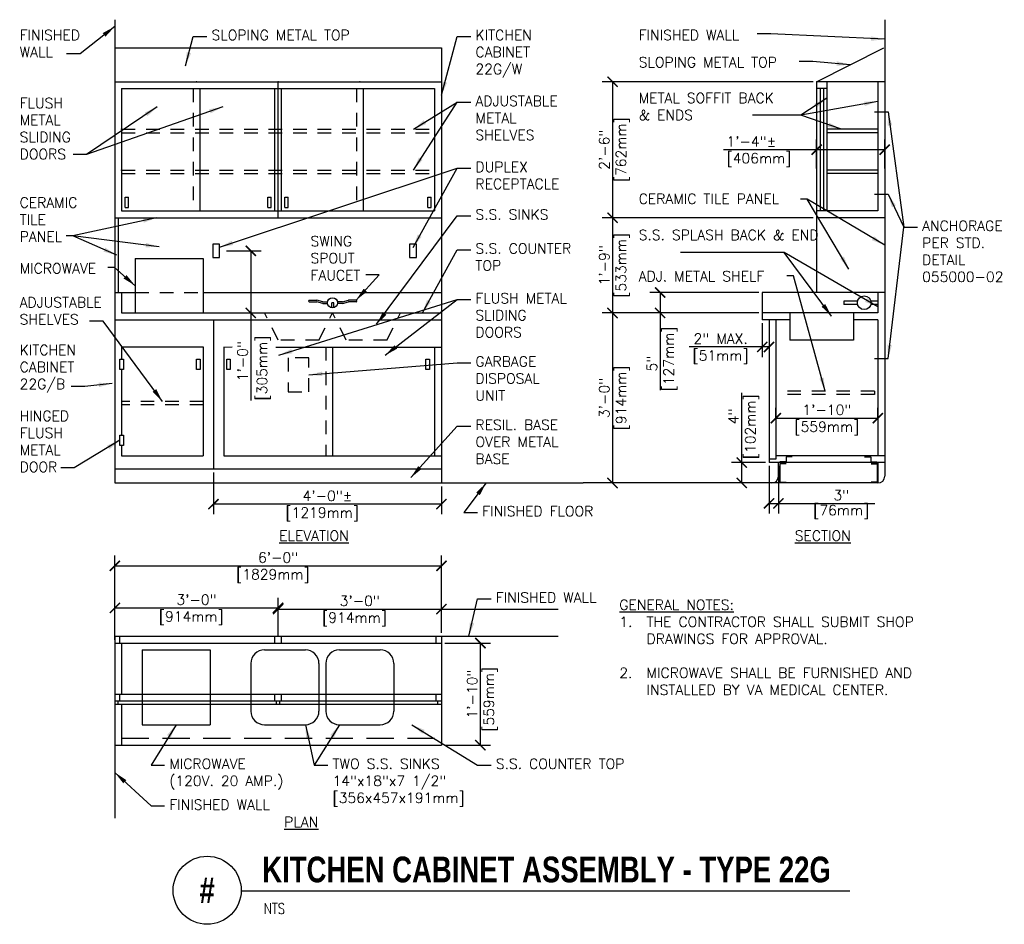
# Model space of a CAD drawing. Header units: inches. Extents: x 1.09 to 10.14, y 0.19 to 8.5.
import ezdxf
from ezdxf.enums import TextEntityAlignment as Align

# ---------------------------------------------------------------- set-up
doc = ezdxf.new("R2010")
doc.units = ezdxf.units.IN
doc.header["$MEASUREMENT"] = 0
doc.header["$PDSIZE"] = -1
doc.linetypes.add('DASHED2', pattern=[0.375, 0.25, -0.125])
doc.linetypes.add('HIDDEN2', pattern=[0.1875, 0.125, -0.0625])
doc.layers.get('Defpoints').update_dxf_attribs({"color": 2})
for name, color, linetype in [('A-DETL-DIMS', 2, 'Continuous'), ('A-DETL-HEVY', 5, 'Continuous'), ('A-DETL-MEDM', 4, 'Continuous'), ('A-DETL-TEXT', 2, 'Continuous'), ('A-DETL-THIN', 2, 'Continuous')]:
    doc.layers.add(name, color=color, linetype=linetype)
doc.styles.add('BOLD', font='bold.shx', dxfattribs={"width": 0.9})
doc.styles.add('Romans', font='romans.shx')
doc.dimstyles.new('VA-Dims', dxfattribs={"dimtxt": 0.09375, "dimasz": 0.09375, "dimexe": 0.09375, "dimexo": 0.03125, "dimgap": 0.02, "dimtad": 1, "dimdec": 5, "dimzin": 0, "dimdsep": 46, "dimlunit": 4, "dimtxsty": 'Romans', "dimblk": 'ARCHTICK', "dimcen": 0.09375, "dimclrd": 256, "dimclre": 256, "dimclrt": 256, "dimadec": 0, "dimazin": 0, "dimtfac": 1, "dimtdec": 5, "dimtofl": 0, "dimtmove": 0, "dimatfit": 3, "dimfxl": 0, "dimfrac": 2, "dimtolj": 1, "dimtzin": 0, "dimlwd": -1, "dimlwe": -1, "dimarcsym": 0})
doc.dimstyles.new('VA-Lead', dxfattribs={"dimtxt": 0.09375, "dimasz": 0.125, "dimexe": 0.125, "dimexo": 0.03125, "dimgap": 0.02, "dimtad": 1, "dimdec": 5, "dimzin": 0, "dimdsep": 46, "dimlunit": 4, "dimtxsty": 'Romans', "dimcen": 0.125, "dimclrd": 256, "dimclre": 256, "dimclrt": 256, "dimadec": 0, "dimazin": 0, "dimtfac": 1, "dimtdec": 5, "dimtofl": 0, "dimtmove": 0, "dimatfit": 3, "dimfxl": 0, "dimfrac": 2, "dimtolj": 1, "dimtzin": 0, "dimlwd": -1, "dimlwe": -1, "dimarcsym": 0})

# ---------------------------------------------------------------- blocks, each defined once
blk = doc.blocks.new('_ArchTick')
at = {"color": 0, "linetype": 'ByBlock', "const_width": 0.15}
blk.add_lwpolyline([(-0.5, -0.5), (0.5, 0.5)], dxfattribs=at)
blk = doc.blocks.new('*D2')
at = {"layer": 'A-DETL-DIMS'}
for p, q in [((8.3839, 7.9302), (6.4464, 7.9302)), ((6.5402, 7.9302), (6.5402, 6.6802)), ((8.3839, 6.6802), (6.4464, 6.6802))]:
    blk.add_line(p, q, dxfattribs=at)
at = {"layer": 'Defpoints', "color": 0}
for p in [(8.4152, 7.9302), (6.5402, 6.6802), (8.4152, 6.6802)]:
    blk.add_point(p, dxfattribs=at)
at = {"layer": 'A-DETL-DIMS', "xscale": 0.09375, "yscale": 0.09375, "zscale": 0.09375}
for p, rotation in [((6.5402, 7.9302), 90), ((6.5402, 6.6802), 270)]:
    blk.add_blockref('_ArchTick', p, dxfattribs=dict(at, rotation=rotation))
at = {"layer": 'A-DETL-DIMS', "insert": (6.4644, 7.3052), "char_height": 0.09375, "attachment_point": 5, "rotation": 90, "style": 'Romans'}
blk.add_mtext('\\A1;2\'-6"', dxfattribs=at)
blk = doc.blocks.new('*D3')
at = {"layer": 'A-DETL-DIMS'}
for p, q in [((8.3839, 6.6802), (6.4464, 6.6802)), ((6.5402, 6.6802), (6.5402, 5.8052)), ((7.8839, 5.8052), (6.4464, 5.8052))]:
    blk.add_line(p, q, dxfattribs=at)
at = {"layer": 'Defpoints', "color": 0}
for p in [(8.4152, 6.6802), (6.5402, 5.8052), (7.9152, 5.8052)]:
    blk.add_point(p, dxfattribs=at)
at = {"layer": 'A-DETL-DIMS', "xscale": 0.09375, "yscale": 0.09375, "zscale": 0.09375}
for p, rotation in [((6.5402, 6.6802), 90), ((6.5402, 5.8052), 270)]:
    blk.add_blockref('_ArchTick', p, dxfattribs=dict(at, rotation=rotation))
at = {"layer": 'A-DETL-DIMS', "insert": (6.4644, 6.2427), "char_height": 0.09375, "attachment_point": 5, "rotation": 90, "style": 'Romans'}
blk.add_mtext('\\A1;1\'-9"', dxfattribs=at)
blk = doc.blocks.new('*D4')
at = {"layer": 'A-DETL-DIMS'}
for p, q in [((7.8839, 5.8052), (6.4464, 5.8052)), ((6.5402, 5.8052), (6.5402, 4.2427)), ((7.6027, 4.2427), (6.4464, 4.2427))]:
    blk.add_line(p, q, dxfattribs=at)
at = {"layer": 'Defpoints', "color": 0}
for p in [(7.9152, 5.8052), (6.5402, 4.2427), (7.6339, 4.2427)]:
    blk.add_point(p, dxfattribs=at)
at = {"layer": 'A-DETL-DIMS', "xscale": 0.09375, "yscale": 0.09375, "zscale": 0.09375}
for p, rotation in [((6.5402, 5.8052), 90), ((6.5402, 4.2427), 270)]:
    blk.add_blockref('_ArchTick', p, dxfattribs=dict(at, rotation=rotation))
at = {"layer": 'A-DETL-DIMS', "insert": (6.4644, 5.024), "char_height": 0.09375, "attachment_point": 5, "rotation": 90, "style": 'Romans'}
blk.add_mtext('\\A1;3\'-0"', dxfattribs=at)
blk = doc.blocks.new('*D5')
at = {"layer": 'A-DETL-DIMS'}
for p, q in [((7.8839, 5.9927), (6.8839, 5.9927)), ((6.9777, 5.9927), (6.9777, 5.8052)), ((7.8214, 5.8052), (6.8839, 5.8052)), ((6.9777, 5.8052), (6.9777, 5.0971))]:
    blk.add_line(p, q, dxfattribs=at)
at = {"layer": 'Defpoints', "color": 0}
for p in [(7.9152, 5.9927), (6.9777, 5.8052), (7.8527, 5.8052)]:
    blk.add_point(p, dxfattribs=at)
at = {"layer": 'A-DETL-DIMS', "xscale": 0.09375, "yscale": 0.09375, "zscale": 0.09375}
for p, rotation in [((6.9777, 5.9927), 90), ((6.9777, 5.8052), 270)]:
    blk.add_blockref('_ArchTick', p, dxfattribs=dict(at, rotation=rotation))
at = {"layer": 'A-DETL-DIMS', "insert": (6.9019, 5.2755), "char_height": 0.09375, "attachment_point": 5, "rotation": 90, "style": 'Romans'}
blk.add_mtext('\\A1;  5"  ', dxfattribs=at)
blk = doc.blocks.new('*D6')
at = {"layer": 'A-DETL-DIMS'}
for p, q in [((8.0402, 4.845), (8.0402, 4.9323)), ((8.9777, 4.845), (8.9777, 4.9323)), ((8.0402, 4.8385), (8.9777, 4.8385))]:
    blk.add_line(p, q, dxfattribs=at)
at = {"layer": 'Defpoints', "color": 0}
for p in [(8.0402, 4.8137), (8.9777, 4.8385), (8.9777, 4.8137)]:
    blk.add_point(p, dxfattribs=at)
at = {"layer": 'A-DETL-DIMS', "xscale": 0.09375, "yscale": 0.09375, "zscale": 0.09375, "rotation": 180}
blk.add_blockref('_ArchTick', (8.0402, 4.8385), dxfattribs=at)
at = {"layer": 'A-DETL-DIMS', "xscale": 0.09375, "yscale": 0.09375, "zscale": 0.09375}
blk.add_blockref('_ArchTick', (8.9777, 4.8385), dxfattribs=at)
at = {"layer": 'A-DETL-DIMS', "insert": (8.5089, 4.9144), "char_height": 0.09375, "attachment_point": 5, "style": 'Romans'}
blk.add_mtext('\\A1;1\'-10"', dxfattribs=at)
blk = doc.blocks.new('*D7')
at = {"layer": 'A-DETL-DIMS'}
for p, q in [((7.9152, 5.7115), (7.9152, 5.399)), ((7.9777, 5.7115), (7.9777, 5.399)), ((7.9152, 5.4927), (7.2457, 5.4927)), ((7.9777, 5.4927), (7.9152, 5.4927))]:
    blk.add_line(p, q, dxfattribs=at)
at = {"layer": 'Defpoints', "color": 0}
for p in [(7.9152, 5.7427), (7.9777, 5.7427), (7.9777, 5.4927)]:
    blk.add_point(p, dxfattribs=at)
at = {"layer": 'A-DETL-DIMS', "xscale": 0.09375, "yscale": 0.09375, "zscale": 0.09375, "rotation": 180}
blk.add_blockref('_ArchTick', (7.9152, 5.4927), dxfattribs=at)
at = {"layer": 'A-DETL-DIMS', "xscale": 0.09375, "yscale": 0.09375, "zscale": 0.09375}
blk.add_blockref('_ArchTick', (7.9777, 5.4927), dxfattribs=at)
at = {"layer": 'A-DETL-DIMS', "insert": (7.5336, 5.5685), "char_height": 0.09375, "attachment_point": 5, "style": 'Romans'}
blk.add_mtext('\\A1;2" MAX.', dxfattribs=at)
blk = doc.blocks.new('*D8')
at = {"layer": 'A-DETL-DIMS'}
for p, q in [((7.7277, 4.4302), (7.7277, 4.939)), ((7.9464, 4.4302), (7.6339, 4.4302)), ((7.7277, 4.2427), (7.7277, 4.4302)), ((7.9711, 4.2427), (7.6339, 4.2427))]:
    blk.add_line(p, q, dxfattribs=at)
at = {"layer": 'Defpoints', "color": 0}
for p in [(7.7277, 4.4302), (7.9777, 4.4302), (8.0024, 4.2427)]:
    blk.add_point(p, dxfattribs=at)
at = {"layer": 'A-DETL-DIMS', "xscale": 0.09375, "yscale": 0.09375, "zscale": 0.09375}
for p, rotation in [((7.7277, 4.4302), 90), ((7.7277, 4.2427), 270)]:
    blk.add_blockref('_ArchTick', p, dxfattribs=dict(at, rotation=rotation))
at = {"layer": 'A-DETL-DIMS', "insert": (7.6519, 4.8542), "char_height": 0.09375, "attachment_point": 5, "rotation": 90, "style": 'Romans'}
blk.add_mtext('\\A1;4"', dxfattribs=at)
blk = doc.blocks.new('*D9')
at = {"layer": 'A-DETL-DIMS'}
for p, q in [((7.9777, 4.399), (7.9777, 3.9615)), ((8.0649, 4.399), (8.0649, 3.9615)), ((7.9777, 4.0552), (8.0649, 4.0552)), ((8.0649, 4.0552), (8.7258, 4.0552))]:
    blk.add_line(p, q, dxfattribs=at)
at = {"layer": 'Defpoints', "color": 0}
for p in [(7.9777, 4.4302), (8.0649, 4.4302), (8.0649, 4.0552)]:
    blk.add_point(p, dxfattribs=at)
at = {"layer": 'A-DETL-DIMS', "xscale": 0.09375, "yscale": 0.09375, "zscale": 0.09375, "rotation": 180}
blk.add_blockref('_ArchTick', (7.9777, 4.0552), dxfattribs=at)
at = {"layer": 'A-DETL-DIMS', "xscale": 0.09375, "yscale": 0.09375, "zscale": 0.09375}
blk.add_blockref('_ArchTick', (8.0649, 4.0552), dxfattribs=at)
at = {"layer": 'A-DETL-DIMS', "insert": (8.6411, 4.131), "char_height": 0.09375, "attachment_point": 5, "style": 'Romans'}
blk.add_mtext('\\A1;3"', dxfattribs=at)
blk = doc.blocks.new('*D10')
at = {"layer": 'A-DETL-DIMS'}
for p, q in [((8.4152, 7.1338), (8.4152, 7.3989)), ((9.0402, 7.1338), (9.0402, 7.3989)), ((8.4152, 7.3052), (7.5592, 7.3052)), ((9.0402, 7.3052), (8.4152, 7.3052))]:
    blk.add_line(p, q, dxfattribs=at)
at = {"layer": 'Defpoints', "color": 0}
for p in [(9.0402, 7.3052), (8.4152, 7.1026), (9.0402, 7.1026)]:
    blk.add_point(p, dxfattribs=at)
at = {"layer": 'A-DETL-DIMS', "xscale": 0.09375, "yscale": 0.09375, "zscale": 0.09375, "rotation": 180}
blk.add_blockref('_ArchTick', (8.4152, 7.3052), dxfattribs=at)
at = {"layer": 'A-DETL-DIMS', "xscale": 0.09375, "yscale": 0.09375, "zscale": 0.09375}
blk.add_blockref('_ArchTick', (9.0402, 7.3052), dxfattribs=at)
at = {"layer": 'A-DETL-DIMS', "insert": (7.8158, 7.381), "char_height": 0.09375, "attachment_point": 5, "style": 'Romans'}
blk.add_mtext('\\A1;1\'-4"±', dxfattribs=at)
blk = doc.blocks.new('*D11')
at = {"layer": 'A-DETL-DIMS'}
for p, q in [((4.9996, 2.7715), (5.4199, 2.7715)), ((5.3261, 1.834), (5.3261, 2.7715)), ((4.9996, 1.834), (5.4199, 1.834))]:
    blk.add_line(p, q, dxfattribs=at)
at = {"layer": 'Defpoints', "color": 0}
for p in [(4.9683, 2.7715), (5.3261, 2.7715), (4.9683, 1.834)]:
    blk.add_point(p, dxfattribs=at)
at = {"layer": 'A-DETL-DIMS', "xscale": 0.09375, "yscale": 0.09375, "zscale": 0.09375}
for p, rotation in [((5.3261, 2.7715), 90), ((5.3261, 1.834), 270)]:
    blk.add_blockref('_ArchTick', p, dxfattribs=dict(at, rotation=rotation))
at = {"layer": 'A-DETL-DIMS', "insert": (5.2503, 2.3027), "char_height": 0.09375, "attachment_point": 5, "rotation": 90, "style": 'Romans'}
blk.add_mtext('\\A1;1\'-10"', dxfattribs=at)
blk = doc.blocks.new('*D12')
at = {"layer": 'A-DETL-DIMS'}
for p, q in [((1.9683, 2.8027), (1.9683, 3.1883)), ((3.4683, 2.8652), (3.4683, 3.1883)), ((1.9683, 3.0945), (3.4683, 3.0945))]:
    blk.add_line(p, q, dxfattribs=at)
at = {"layer": 'Defpoints', "color": 0}
for p in [(3.4683, 3.0945), (3.4683, 2.834), (1.9683, 2.7715)]:
    blk.add_point(p, dxfattribs=at)
at = {"layer": 'A-DETL-DIMS', "xscale": 0.09375, "yscale": 0.09375, "zscale": 0.09375, "rotation": 180}
blk.add_blockref('_ArchTick', (1.9683, 3.0945), dxfattribs=at)
at = {"layer": 'A-DETL-DIMS', "xscale": 0.09375, "yscale": 0.09375, "zscale": 0.09375}
blk.add_blockref('_ArchTick', (3.4683, 3.0945), dxfattribs=at)
at = {"layer": 'A-DETL-DIMS', "insert": (2.7183, 3.1703), "char_height": 0.09375, "attachment_point": 5, "style": 'Romans'}
blk.add_mtext('\\A1;3\'-0"  ', dxfattribs=at)
blk = doc.blocks.new('*D13')
at = {"layer": 'A-DETL-DIMS'}
for p, q in [((3.4683, 2.8652), (3.4683, 3.1777)), ((4.9683, 2.8652), (4.9683, 3.1777)), ((3.4683, 3.084), (4.9683, 3.084))]:
    blk.add_line(p, q, dxfattribs=at)
at = {"layer": 'Defpoints', "color": 0}
for p in [(4.9683, 3.084), (3.4683, 2.834), (4.9683, 2.834)]:
    blk.add_point(p, dxfattribs=at)
at = {"layer": 'A-DETL-DIMS', "xscale": 0.09375, "yscale": 0.09375, "zscale": 0.09375, "rotation": 180}
blk.add_blockref('_ArchTick', (3.4683, 3.084), dxfattribs=at)
at = {"layer": 'A-DETL-DIMS', "xscale": 0.09375, "yscale": 0.09375, "zscale": 0.09375}
blk.add_blockref('_ArchTick', (4.9683, 3.084), dxfattribs=at)
at = {"layer": 'A-DETL-DIMS', "insert": (4.2183, 3.1598), "char_height": 0.09375, "attachment_point": 5, "style": 'Romans'}
blk.add_mtext('\\A1;3\'-0" ', dxfattribs=at)
blk = doc.blocks.new('*D14')
at = {"layer": 'A-DETL-DIMS'}
for p, q in [((1.9683, 2.8652), (1.9683, 3.5751)), ((4.9683, 2.8652), (4.9683, 3.5751)), ((1.9683, 3.4814), (4.9683, 3.4814))]:
    blk.add_line(p, q, dxfattribs=at)
at = {"layer": 'Defpoints', "color": 0}
for p in [(4.9683, 3.4814), (1.9683, 2.834), (4.9683, 2.834)]:
    blk.add_point(p, dxfattribs=at)
at = {"layer": 'A-DETL-DIMS', "xscale": 0.09375, "yscale": 0.09375, "zscale": 0.09375, "rotation": 180}
blk.add_blockref('_ArchTick', (1.9683, 3.4814), dxfattribs=at)
at = {"layer": 'A-DETL-DIMS', "xscale": 0.09375, "yscale": 0.09375, "zscale": 0.09375}
blk.add_blockref('_ArchTick', (4.9683, 3.4814), dxfattribs=at)
at = {"layer": 'A-DETL-DIMS', "insert": (3.4683, 3.5572), "char_height": 0.09375, "attachment_point": 5, "style": 'Romans'}
blk.add_mtext('\\A1;6\'-0"  ', dxfattribs=at)
blk = doc.blocks.new('*D15')
at = {"layer": 'A-DETL-DIMS'}
for p, q in [((2.8746, 4.3405), (2.8746, 3.9551)), ((4.9683, 4.2115), (4.9683, 3.9551)), ((4.9683, 4.0489), (2.8746, 4.0489))]:
    blk.add_line(p, q, dxfattribs=at)
at = {"layer": 'Defpoints', "color": 0}
for p in [(2.8746, 4.3717), (4.9683, 4.2427), (2.8746, 4.0489)]:
    blk.add_point(p, dxfattribs=at)
at = {"layer": 'A-DETL-DIMS', "xscale": 0.09375, "yscale": 0.09375, "zscale": 0.09375, "rotation": 180}
blk.add_blockref('_ArchTick', (2.8746, 4.0489), dxfattribs=at)
at = {"layer": 'A-DETL-DIMS', "xscale": 0.09375, "yscale": 0.09375, "zscale": 0.09375}
blk.add_blockref('_ArchTick', (4.9683, 4.0489), dxfattribs=at)
at = {"layer": 'A-DETL-DIMS', "insert": (3.9214, 4.1247), "char_height": 0.09375, "attachment_point": 5, "style": 'Romans'}
blk.add_mtext('\\A1;4\'-0"±', dxfattribs=at)
blk = doc.blocks.new('*D16')
at = {"layer": 'A-DETL-DIMS'}
for p, q in [((2.9936, 6.3759), (3.3112, 6.3759)), ((3.2175, 6.3759), (3.2175, 5.8054)), ((3.1287, 5.8054), (3.3112, 5.8054)), ((3.2175, 5.8054), (3.2175, 5.0013))]:
    blk.add_line(p, q, dxfattribs=at)
at = {"layer": 'Defpoints', "color": 0}
for p in [(2.9623, 6.3759), (3.2175, 6.3759), (3.0974, 5.8054)]:
    blk.add_point(p, dxfattribs=at)
at = {"layer": 'A-DETL-DIMS', "xscale": 0.09375, "yscale": 0.09375, "zscale": 0.09375}
for p, rotation in [((3.2175, 6.3759), 90), ((3.2175, 5.8054), 270)]:
    blk.add_blockref('_ArchTick', p, dxfattribs=dict(at, rotation=rotation))
at = {"layer": 'A-DETL-DIMS', "insert": (3.1417, 5.2981), "char_height": 0.09375, "attachment_point": 5, "rotation": 90, "style": 'Romans'}
blk.add_mtext('\\A1;  1\'-0"', dxfattribs=at)

msp = doc.modelspace()

# ---------------------------------------------------------------- linework, layer by layer
at = {"layer": 'A-DETL-DIMS'}
for p, q in [((7.727679, 4.938982), (7.727679, 5.071624)), ((8.725844, 4.055232), (8.94829, 4.055232))]:
    msp.add_line(p, q, dxfattribs=at)
at = {"layer": 'A-DETL-HEVY'}
for points in [[(8.134427, 4.41919), (8.078177, 4.41919), (8.078177, 4.25044), (8.134427, 4.25044)], [(8.915128, 4.41987), (8.971378, 4.41987), (8.971378, 4.25112), (8.915128, 4.25112)]]:
    msp.add_lwpolyline(points, dxfattribs=at)
at = {"layer": 'A-DETL-MEDM'}
for p, q in [((1.968305, 8.5), (1.968305, 4.242732)), ((9.040179, 8.5), (9.040179, 4.305232)), ((1.968305, 8.242732), (4.968305, 8.242732)), ((4.968305, 8.242732), (4.968305, 4.242732)), ((8.415179, 7.930232), (9.031993, 8.242732)), ((1.968305, 7.930232), (4.968305, 7.930232)), ((1.968305, 7.930232), (1.968305, 4.242732)), ((3.468305, 6.680232), (3.468305, 7.930232)), ((8.415179, 7.930232), (8.415179, 5.992732)), ((9.040179, 7.930232), (8.415179, 7.930232)), ((8.415179, 7.930232), (8.415179, 5.992732)), ((8.508929, 7.930232), (8.508929, 6.742732)), ((8.977679, 7.930232), (8.977679, 6.742732)), ((2.030805, 7.867732), (4.905805, 7.867732)), ((2.030805, 7.867732), (2.030805, 6.742732)), ((2.749555, 7.867732), (2.749555, 6.742732)), ((3.437055, 6.742732), (3.437055, 7.867732)), ((3.499555, 6.742732), (3.499555, 7.867732)), ((4.249555, 7.867732), (4.249555, 6.742732)), ((4.905805, 7.867732), (4.905805, 6.742732)), ((8.508929, 7.867732), (8.415179, 7.867732)), ((8.446429, 7.867732), (8.446429, 6.742732)), ((8.477679, 7.867732), (8.477679, 6.742732)), ((8.977679, 7.492732), (8.508929, 7.492732)), ((8.977679, 7.461482), (8.508929, 7.461482)), ((8.977679, 7.117732), (8.508929, 7.117732)), ((8.977679, 7.086482), (8.508929, 7.086482)), ((2.062055, 6.773982), (2.062055, 6.867732)), ((2.062055, 6.867732), (2.093305, 6.867732)), ((2.093305, 6.773982), (2.093305, 6.867732)), ((3.374555, 6.773982), (3.374555, 6.867732)), ((3.374555, 6.867732), (3.405805, 6.867732)), ((3.405805, 6.773982), (3.405805, 6.867732)), ((3.530805, 6.867732), (3.562055, 6.867732)), ((3.530805, 6.773982), (3.530805, 6.867732)), ((3.562055, 6.773982), (3.562055, 6.867732)), ((4.843305, 6.867732), (4.874555, 6.867732)), ((4.843305, 6.773982), (4.843305, 6.867732)), ((4.874555, 6.773982), (4.874555, 6.867732)), ((2.030805, 6.742732), (4.905805, 6.742732)), ((2.062055, 6.773982), (2.093305, 6.773982)), ((3.374555, 6.773982), (3.405805, 6.773982)), ((3.530805, 6.773982), (3.562055, 6.773982)), ((4.843305, 6.773982), (4.874555, 6.773982)), ((8.977679, 6.742732), (8.415179, 6.742732)), ((1.968305, 6.680232), (4.968305, 6.680232)), ((1.999555, 6.680232), (1.999555, 5.992732)), ((9.040179, 6.680232), (8.415179, 6.680232)), ((2.155805, 6.305232), (2.780805, 6.305232)), ((2.155805, 6.305232), (2.155805, 5.805232)), ((2.780805, 6.305232), (2.780805, 5.805232)), ((1.968305, 5.992732), (2.155805, 5.992732)), ((2.030805, 5.992732), (2.030805, 5.805232)), ((2.780805, 5.992732), (4.968305, 5.992732)), ((9.040179, 5.992732), (7.915179, 5.992732)), ((7.915179, 5.992732), (7.915179, 5.742732)), ((8.977679, 5.992732), (8.977679, 5.805232)), ((3.754816, 5.922419), (3.825219, 5.922419)), ((3.754816, 5.906794), (3.825219, 5.906794)), ((3.878543, 5.906794), (3.825219, 5.922419)), ((3.878543, 5.891169), (3.825219, 5.906794)), ((3.878543, 5.906794), (3.922619, 5.906794)), ((3.878543, 5.891169), (3.922619, 5.891169)), ((3.97868, 5.898982), (3.960555, 5.898982)), ((3.960555, 5.855346), (3.960555, 5.898982)), ((3.97868, 5.855346), (3.97868, 5.898982)), ((4.060691, 5.906794), (4.013991, 5.906794)), ((4.060691, 5.891169), (4.013991, 5.891169)), ((4.060691, 5.906794), (4.114015, 5.922419)), ((4.060691, 5.891169), (4.114015, 5.906794)), ((4.184419, 5.922419), (4.114015, 5.922419)), ((4.184419, 5.906794), (4.114015, 5.906794)), ((8.665179, 5.914607), (8.665179, 5.883357)), ((8.792164, 5.914607), (8.665179, 5.914607)), ((8.792164, 5.883357), (8.665179, 5.883357)), ((8.977679, 5.914607), (8.913195, 5.914607)), ((8.977679, 5.883357), (8.913195, 5.883357)), ((2.030805, 5.805232), (4.968305, 5.805232)), ((8.977679, 5.805232), (7.915179, 5.805232)), ((8.167886, 5.805232), (8.167886, 5.555232)), ((8.754869, 5.805232), (8.754869, 5.555232)), ((1.968305, 5.742732), (4.968305, 5.742732)), ((2.874555, 5.742732), (2.874555, 4.371707)), ((8.167886, 5.742732), (7.915179, 5.742732)), ((7.977679, 5.742732), (7.977679, 4.430232)), ((8.040179, 5.742732), (8.040179, 4.461482)), ((8.977679, 5.742732), (8.754869, 5.742732)), ((8.977679, 5.742732), (8.977679, 4.492732)), ((8.754869, 5.555232), (8.167886, 5.555232)), ((2.030805, 5.492732), (2.780805, 5.492732)), ((2.030805, 5.492732), (2.030805, 5.379844)), ((2.780805, 5.492732), (2.780805, 4.492732)), ((2.968305, 5.489726), (3.046296, 5.492732)), ((2.968305, 5.492732), (2.968305, 4.492732)), ((3.446976, 5.489726), (4.968305, 5.489726)), ((3.968305, 5.492732), (3.968305, 4.492732)), ((4.905805, 5.492732), (4.905805, 4.492732)), ((2.030805, 5.286094), (2.030805, 4.68185)), ((8.946429, 5.086482), (8.946429, 5.055232)), ((2.030805, 4.5881), (2.030805, 4.492732)), ((2.030805, 4.492732), (2.780805, 4.492732)), ((2.968305, 4.492732), (4.968305, 4.492732)), ((8.040179, 4.461482), (7.977679, 4.461482)), ((9.040179, 4.492732), (8.040179, 4.492732)), ((1.968305, 4.371707), (4.968305, 4.371707)), ((9.040179, 4.430232), (7.977679, 4.430232)), ((8.064885, 4.305232), (8.064885, 4.430232)), ((8.915179, 4.430232), (8.977679, 4.430232)), ((8.977679, 4.430232), (8.977679, 4.242732)), ((1.968305, 4.242732), (4.968305, 4.242732)), ((4.968305, 4.242732), (6.270954, 4.242732)), ((8.977679, 4.242732), (6.270954, 4.242732)), ((8.977679, 4.242732), (8.915179, 4.242732)), ((4.968305, 3.083953), (6.042183, 3.083953)), ((3.468305, 2.833953), (3.468305, 3.056827)), ((1.968305, 2.833953), (1.968305, 1.163274)), ((1.968305, 2.833953), (4.968305, 2.833953)), ((2.014116, 2.771453), (2.014116, 2.833953)), ((3.437055, 2.771453), (3.437055, 2.833953)), ((3.499555, 2.771453), (3.499555, 2.833953)), ((4.920067, 2.771453), (4.920067, 2.833953)), ((4.968305, 2.833953), (4.968305, 1.833953)), ((4.968305, 2.833953), (6.042183, 2.833953)), ((1.968305, 2.771453), (4.968305, 2.771453)), ((2.030805, 2.771453), (2.030805, 2.302703)), ((2.218305, 2.708953), (2.843305, 2.708953)), ((2.218305, 2.708953), (2.218305, 2.021453)), ((2.843305, 2.708953), (2.843305, 2.021453)), ((3.343305, 2.708953), (3.718305, 2.708953)), ((4.030805, 2.708953), (4.405805, 2.708953)), ((3.218305, 2.583953), (3.218305, 2.146453)), ((3.843305, 2.583953), (3.843305, 2.146453)), ((3.905805, 2.583953), (3.905805, 2.146453)), ((4.530805, 2.583953), (4.530805, 2.146453)), ((1.968305, 2.302703), (4.968305, 2.302703)), ((2.014116, 2.240203), (2.014116, 2.302703)), ((3.437055, 2.240203), (3.437055, 2.302703)), ((3.499555, 2.240203), (3.499555, 2.302703)), ((4.920067, 2.240203), (4.920067, 2.302703)), ((1.968305, 2.240203), (4.968305, 2.240203)), ((1.968305, 2.208953), (4.968305, 2.208953)), ((1.999854, 2.208953), (1.999854, 2.240203)), ((2.030805, 2.208953), (2.030805, 1.833953)), ((3.453744, 2.208953), (3.453744, 2.240203)), ((3.485293, 2.208953), (3.485293, 2.240203)), ((4.936756, 2.208953), (4.936756, 2.240203)), ((2.218305, 2.021453), (2.843305, 2.021453)), ((3.343305, 2.021453), (3.718305, 2.021453)), ((4.030805, 2.021453), (4.405805, 2.021453)), ((1.968305, 1.833953), (4.968305, 1.833953))]:
    msp.add_line(p, q, dxfattribs=at)
at = {"layer": 'A-DETL-MEDM', "linetype": 'HIDDEN2'}
for p, q in [((3.343305, 5.805232), (3.968305, 5.805232)), ((3.968305, 5.805232), (4.593305, 5.805232)), ((8.946429, 5.086482), (8.040179, 5.086482)), ((8.946429, 5.055232), (8.040179, 5.055232))]:
    msp.add_line(p, q, dxfattribs=at)
at = {"layer": 'A-DETL-MEDM'}
for points in [[(8.946855, 7.651943), (9.071318, 7.651943)], [(8.946855, 6.897378), (9.071318, 6.897378)], [(2.046401, 5.379844), (2.046401, 5.286094), (2.015151, 5.286094), (2.015151, 5.379844), (2.046401, 5.379844)], [(2.751082, 5.379844), (2.751082, 5.286094), (2.719832, 5.286094), (2.719832, 5.379844), (2.751082, 5.379844)], [(3.02717, 5.379844), (3.02717, 5.286094), (2.99592, 5.286094), (2.99592, 5.379844), (3.02717, 5.379844)], [(4.857621, 5.379844), (4.857621, 5.286094), (4.826371, 5.286094), (4.826371, 5.379844), (4.857621, 5.379844)], [(8.946855, 5.386863), (9.071318, 5.386863)], [(2.046401, 4.68185), (2.046401, 4.5881), (2.015151, 4.5881), (2.015151, 4.68185), (2.046401, 4.68185)], [(8.190677, 4.483805), (8.134427, 4.483805), (8.134427, 4.436466), (8.078177, 4.436466)], [(8.855929, 4.483805), (8.912179, 4.483805), (8.912179, 4.436466), (8.968429, 4.436466)]]:
    msp.add_lwpolyline(points, dxfattribs=at)
for points in [[(2.931096, 6.313424), (2.931096, 6.438424), (2.868596, 6.438424), (2.868596, 6.313424)], [(4.739124, 6.313424), (4.739124, 6.438424), (4.676624, 6.438424), (4.676624, 6.313424)]]:
    msp.add_lwpolyline(points, close=True, dxfattribs=at)
for centre, radius in [((3.968305, 5.898982), 0.046349), ((8.852679, 5.898982), 0.0625)]:
    msp.add_circle(centre, radius, dxfattribs=at)
for centre, radius, start, end in [((3.754816, 5.914607), 0.007812, 90, 270), ((4.184419, 5.914607), 0.007812, 270, 90), ((8.002385, 4.305232), 0.0625, 270, 0), ((8.977679, 4.305232), 0.0625, 270, 0), ((3.343305, 2.583953), 0.125, 90, 180), ((3.718305, 2.583953), 0.125, 0, 90), ((4.030805, 2.583953), 0.125, 90, 180), ((4.405805, 2.583953), 0.125, 0, 90), ((3.343305, 2.146453), 0.125, 180, 270), ((3.718305, 2.146453), 0.125, 270, 0), ((4.030805, 2.146453), 0.125, 180, 270), ((4.405805, 2.146453), 0.125, 270, 0)]:
    msp.add_arc(centre, radius, start, end, dxfattribs=at)
for p in [(2.718305, 7.930232), (3.468305, 7.930232), (4.218305, 7.930232), (2.030805, 7.492732), (8.977679, 7.461482), (2.030805, 7.117732), (8.977679, 7.086482)]:
    msp.add_point(p, dxfattribs=at)
at = {"layer": 'A-DETL-TEXT'}
msp.add_line((3.129011, 0.495079), (8.720862, 0.495079), dxfattribs=at)
msp.add_circle((2.816511, 0.5), 0.3125, dxfattribs=at)
at = {"layer": 'A-DETL-THIN', "linetype": 'HIDDEN2'}
for p, q in [((2.687055, 7.867732), (2.687055, 6.742732)), ((4.187055, 7.867732), (4.187055, 6.742732)), ((2.030805, 7.492732), (4.905805, 7.492732)), ((2.030805, 7.461482), (4.905805, 7.461482)), ((2.030805, 7.117732), (4.905805, 7.117732)), ((2.030805, 7.086482), (4.905805, 7.086482)), ((2.155805, 5.992732), (2.780805, 5.992732)), ((3.468305, 5.555232), (3.343305, 5.805232)), ((3.843305, 5.555232), (3.968305, 5.805232)), ((4.093305, 5.555232), (3.968305, 5.805232)), ((4.468305, 5.555232), (4.593305, 5.805232)), ((3.843305, 5.555232), (3.468305, 5.555232)), ((4.468305, 5.555232), (4.093305, 5.555232)), ((3.905805, 5.492732), (3.905805, 4.492732)), ((2.780805, 4.992732), (2.030805, 4.992732)), ((2.780805, 4.961482), (2.030805, 4.961482))]:
    msp.add_line(p, q, dxfattribs=at)
at = {"layer": 'A-DETL-THIN', "linetype": 'DASHED2'}
msp.add_line((2.030805, 1.896453), (4.968305, 1.896453), dxfattribs=at)
at = {"layer": 'A-DETL-THIN', "linetype": 'HIDDEN2'}
msp.add_lwpolyline([(3.562055, 5.392594), (3.562055, 5.080094), (3.749555, 5.080094), (3.749555, 5.392594), (3.562055, 5.392594)], close=True, dxfattribs=at)

# ---------------------------------------------------------------- texts
at = {"layer": 'A-DETL-TEXT', "width": 0.8}
for s, height, style, p in [('KITCHEN CABINET ASSEMBLY - TYPE 22G', 0.23622047, 'BOLD', (3.322677, 0.573171)), ('NTS', 0.0984252, 'Romans', (3.336583, 0.283361))]:
    msp.add_text(s, height=height, dxfattribs=dict(at, style=style)).set_placement(p)
at = {"layer": 'A-DETL-TEXT', "style": 'BOLD', "width": 0.8}
msp.add_text('#', height=0.23622, dxfattribs=at).set_placement((2.816511, 0.5), align=Align.MIDDLE)
at = {"layer": 'A-DETL-TEXT', "char_height": 0.09375, "style": 'Romans'}
for s, insert, width, attachment_point in [('FINISHED WALL', (1.09375, 8.405818), 0.73095267, 1), ('SLOPING METAL TOP', (2.856489, 8.405818), 1.514785, 1), ('KITCHEN CABINET 22G/W', (5.280805, 8.405818), 0.83001631, 1), ('FINISHED WALL', (6.780654, 8.405818), 1.588, 1), ('SLOPING METAL TOP', (6.780654, 8.155818), 1.588, 1), ('FLUSH METAL SLIDING DOORS', (1.09375, 7.780818), 0.82341674, 1), ('ADJUSTABLE METAL SHELVES', (5.280805, 7.799814), 0.83001631, 1), ('METAL SOFFIT BACK & ENDS', (6.780654, 7.827156), 1.37405752, 1), ('[406mm]', (7.885615, 7.273948), 1.8999, 2), ('DUPLEX  RECEPTACLE', (5.280805, 7.19381), 0.83001631, 1), ('CERAMIC TILE PANEL', (6.780654, 6.900187), 1.58801295, 1), ('CERAMIC TILE PANEL', (1.09375, 6.866156), 0.743975, 1), ('S.S. SINKS', (5.280805, 6.75631), 0.83001631, 1), ('ANCHORAGE PER STD. DETAIL 055000-02', (9.383929, 6.653184), 0.85031497, 1), ('SWING SPOUT FAUCET', (3.76602, 6.511242), 0.69586615, 1), ('S.S. SPLASH BACK & END', (6.780654, 6.56881), 1.58801295, 1), ('S.S. COUNTER TOP', (5.280805, 6.44381), 1.00349494, 1), ('MICROWAVE', (1.09375, 6.261821), 0.7826419, 1), ('ADJ. METAL SHELF', (6.780654, 6.189485), 1.37168459, 1), ('FLUSH METAL SLIDING DOORS', (5.280805, 5.987314), 0.99037448, 1), ('ADJUSTABLE SHELVES', (1.09375, 5.949321), 0.85543495, 1), ('KITCHEN CABINET 22G/B', (1.09375, 5.511821), 0.54464286, 1), ('[51mm]', (7.532456, 5.461482), 1.8999, 2), ('GARBAGE  DISPOSAL UNIT', (5.280805, 5.405818), 0.99099068, 1), ('HINGED FLUSH METAL DOOR', (1.09375, 4.905818), 0.60164774, 1), ('RESIL. BASE OVER METAL BASE', (5.280805, 4.824321), 0.88935213, 1), ('[559mm]', (8.508929, 4.807299), 1.8999, 2), ('[1219mm]', (3.873439, 4.0176), 1.8999, 2), ('FINISHED FLOOR', (5.343305, 4.030818), 1.03738308, 1), ('[76mm]', (8.641112, 4.039607), 1.8999, 2), ('{\\LELEVATION}', (3.797986, 3.805232), 0.7098, 2), ('{\\LSECTION}', (8.471607, 3.805232), 0.5714, 2), ('[1829mm]', (3.420314, 3.450139), 1.8999, 2), ('FINISHED WALL', (5.468305, 3.23771), 1.02678571, 1), ('{\\LGENERAL NOTES:}', (6.602755, 3.169913), 2.6109, 1), ('[914mm]', (2.670314, 3.063273), 1.8999, 2), ('[914mm]', (4.170314, 3.052703), 1.8999, 2), ('\\P1.\\P\\P\\P2.', (6.602755, 3.169913), 2.6109, 1), ('\\PTHE CONTRACTOR SHALL SUBMIT SHOP DRAWINGS FOR APPROVAL. \\P \\PMICROWAVE SHALL BE FURNISHED AND INSTALLED BY VA MEDICAL CENTER.', (6.852755, 3.169913), 3.09081166, 1), ('MICROWAVE (120V. 20 AMP.)', (2.468305, 1.708953), 1.2387, 1), ('TWO S.S. SINKS 14"x18"x7 1/2" [356x457x191mm]', (3.968305, 1.708953), 1.23867939, 1), ('S.S. COUNTER TOP', (5.468305, 1.708953), 1.33035714, 1), ('FINISHED WALL', (2.468305, 1.333953), 1.2387, 1), ('{\\LPLAN}', (3.68107, 1.174366), 0.3482, 2)]:
    msp.add_mtext(s, dxfattribs=dict(at, insert=insert, width=width, attachment_point=attachment_point))
at = {"layer": 'A-DETL-TEXT', "char_height": 0.09375, "width": 1.8999, "attachment_point": 2, "rotation": 90, "style": 'Romans'}
for s, insert in [('[762mm]', (6.571429, 7.305232)), ('[533mm]', (6.571429, 6.242732)), ('[127mm]', (7.008929, 5.382603)), ('[305mm]', (3.272869, 5.29809)), ('[914mm]', (6.571429, 5.023982)), ('[102mm]', (7.758929, 4.759384)), ('[559mm]', (5.357399, 2.254712))]:
    msp.add_mtext(s, dxfattribs=dict(at, insert=insert))

# ---------------------------------------------------------------- dimensions: what is measured, and where the dimension line sits
at = {"layer": 'A-DETL-DIMS'}
for base, p1, p2, text, picture, middle in [((6.540179, 6.680232), (8.415179, 7.930232), (8.415179, 6.680232), '2\'-6"', '*D2', (6.464376, 7.305232)), ((6.540179, 5.805232), (8.415179, 6.680232), (7.915179, 5.805232), '1\'-9"', '*D3', (6.464376, 6.242732)), ((6.540179, 4.242732), (7.915179, 5.805232), (7.633929, 4.242732), '3\'-0"', '*D4', (6.464376, 5.023982)), ((5.326149, 2.771453), (4.968305, 1.833953), (4.968305, 2.771453), '1\'-10"', '*D11', (5.250346, 2.302703))]:
    dim = msp.add_linear_dim(base=base, p1=p1, p2=p2, angle=90, text=text, dimstyle='VA-Dims', override={"dimpost": '\\X'}, dxfattribs=at)
    dim.commit()
    dim.dimension.update_dxf_attribs({"geometry": picture, "text_midpoint": middle})
for base, p1, p2, text, picture, middle in [((9.040179, 7.305198), (8.415179, 7.102584), (9.040179, 7.102584), '1\'-4"±', '*D10', (7.815783, 7.305198)), ((7.977679, 5.492732), (7.915179, 5.742732), (7.977679, 5.742732), '2" MAX.', '*D7', (7.533572, 5.492732)), ((8.064885, 4.055232), (7.977679, 4.430232), (8.064885, 4.430232), '3"', '*D9', (8.641112, 4.055232))]:
    dim = msp.add_linear_dim(base=base, p1=p1, p2=p2, text=text, dimstyle='VA-Dims', override={"dimpost": '\\X'}, dxfattribs=at)
    dim.commit()
    dim.dimension.update_dxf_attribs({"geometry": picture, "text_midpoint": middle, "dimtype": 160})
for base, p1, p2, text, picture, middle in [((3.217499, 6.375924), (3.097437, 5.805411), (2.962346, 6.375924), '  1\'-0"', '*D16', (3.217499, 5.29809)), ((6.977679, 5.805232), (7.915179, 5.992732), (7.852679, 5.805232), '  5"  ', '*D5', (6.977679, 5.275533)), ((7.727679, 4.430232), (8.002385, 4.242732), (7.977679, 4.430232), '4"', '*D8', (7.727679, 4.85425))]:
    dim = msp.add_linear_dim(base=base, p1=p1, p2=p2, angle=90, text=text, dimstyle='VA-Dims', override={"dimpost": '\\X'}, dxfattribs=at)
    dim.commit()
    dim.dimension.update_dxf_attribs({"geometry": picture, "text_midpoint": middle, "dimtype": 160})
for base, p1, p2, text, picture, middle in [((8.977679, 4.838549), (8.040179, 4.813737), (8.977679, 4.813737), '1\'-10"', '*D6', (8.508929, 4.914353)), ((2.874555, 4.04885), (4.968305, 4.242732), (2.874555, 4.371707), '4\'-0"±', '*D15', (3.92143, 4.124654)), ((4.968305, 3.481389), (1.968305, 2.833953), (4.968305, 2.833953), '6\'-0"  ', '*D14', (3.468305, 3.557193)), ((3.468305, 3.094523), (1.968305, 2.771453), (3.468305, 2.833953), '3\'-0"  ', '*D12', (2.718305, 3.170327)), ((4.968305, 3.083953), (3.468305, 2.833953), (4.968305, 2.833953), '3\'-0" ', '*D13', (4.218305, 3.159756))]:
    dim = msp.add_linear_dim(base=base, p1=p1, p2=p2, text=text, dimstyle='VA-Dims', override={"dimpost": '\\X'}, dxfattribs=at)
    dim.commit()
    dim.dimension.update_dxf_attribs({"geometry": picture, "text_midpoint": middle})

# ---------------------------------------------------------------- leaders
at = {"layer": 'A-DETL-TEXT'}
for points in [[(1.968305, 8.437708), (1.648942, 8.187725), (1.523942, 8.187725)], [(2.616374, 8.076004), (2.688759, 8.346777), (2.813759, 8.346777)], [(4.968305, 7.805232), (5.113075, 8.346777), (5.238075, 8.346777)], [(9.040179, 8.320272), (7.99331, 8.369962), (7.86831, 8.369962)], [(8.723586, 8.086482), (8.37988, 8.115953), (8.25488, 8.115953)], [(8.508929, 7.778626), (8.271379, 7.622263), (7.827363, 7.622263)], [(2.358646, 7.699391), (1.709023, 7.26201), (1.584023, 7.26201)], [(2.959457, 7.699391), (1.709023, 7.26201), (1.584023, 7.26201)], [(4.710396, 7.492732), (5.113075, 7.740773), (5.238075, 7.740773)], [(4.710396, 7.117732), (5.113075, 7.740773), (5.238075, 7.740773)], [(8.977679, 7.749371), (8.271379, 7.622263), (7.827363, 7.622263)], [(8.642286, 7.492732), (8.271379, 7.622263), (7.827363, 7.622263)], [(9.071318, 7.651943), (9.2162, 6.594143), (9.3412, 6.594143)], [(2.930302, 6.409308), (5.113075, 7.134769), (5.238075, 7.134769)], [(4.707874, 6.407174), (5.113075, 7.134769), (5.238075, 7.134769)], [(9.071318, 6.897378), (9.2162, 6.594143), (9.3412, 6.594143)], [(8.712313, 6.206311), (8.329076, 6.851365), (8.266576, 6.851365)], [(9.040179, 6.428151), (8.329076, 6.851365), (8.266576, 6.851365)], [(4.372485, 5.700749), (5.113075, 6.697269), (5.238075, 6.697269)], [(2.351194, 6.680232), (1.582559, 6.515281), (1.520059, 6.515281)], [(1.985666, 6.336482), (1.582559, 6.515281), (1.520059, 6.515281)], [(2.376542, 6.412647), (1.582559, 6.515281), (1.520059, 6.515281)], [(9.071318, 5.386863), (9.2162, 6.594143), (9.3412, 6.594143)], [(4.793134, 5.805232), (5.113075, 6.384769), (5.238075, 6.384769)], [(8.552153, 5.774931), (8.116625, 6.35977), (7.163558, 6.35977)], [(8.977679, 5.861931), (8.116625, 6.35977), (7.163558, 6.35977)], [(2.155805, 6.055232), (1.965202, 6.222346), (1.902702, 6.222346)], [(4.184419, 5.922419), (4.397587, 6.155306), (4.272587, 6.155306)], [(8.493304, 5.086482), (8.203145, 6.144854), (8.140645, 6.144854)], [(3.474676, 5.416678), (5.113075, 5.928273), (5.238075, 5.928273)], [(4.451497, 5.416678), (5.113075, 5.928273), (5.238075, 5.928273)], [(2.405805, 4.992732), (1.861367, 5.731229), (1.736367, 5.731229)], [(3.749555, 5.236344), (5.113075, 5.346777), (5.238075, 5.346777)], [(1.944893, 5.158138), (1.691827, 5.129042), (1.566827, 5.129042)], [(4.687203, 4.291807), (5.113075, 4.765281), (5.238075, 4.765281)], [(2.015151, 4.634975), (1.595875, 4.381627), (1.470875, 4.381627)], [(5.379623, 4.242732), (5.175575, 3.971777), (5.300575, 3.971777)], [(5.220374, 2.833953), (5.300575, 3.178669), (5.425575, 3.178669)], [(2.530805, 2.021453), (2.300575, 1.649912), (2.425575, 1.649912)], [(3.718305, 2.021453), (3.800575, 1.649912), (3.925575, 1.649912)], [(4.030805, 2.021453), (3.800575, 1.649912), (3.925575, 1.649912)], [(4.696895, 2.021453), (5.300575, 1.649912), (5.425575, 1.649912)], [(1.968305, 1.582795), (2.300575, 1.274912), (2.425575, 1.274912)]]:
    msp.add_leader(points, dimstyle='VA-Lead', override={"dimgap": 0.02, "dimtad": 0}, dxfattribs=at)

doc.saveas('drawing.dxf')
